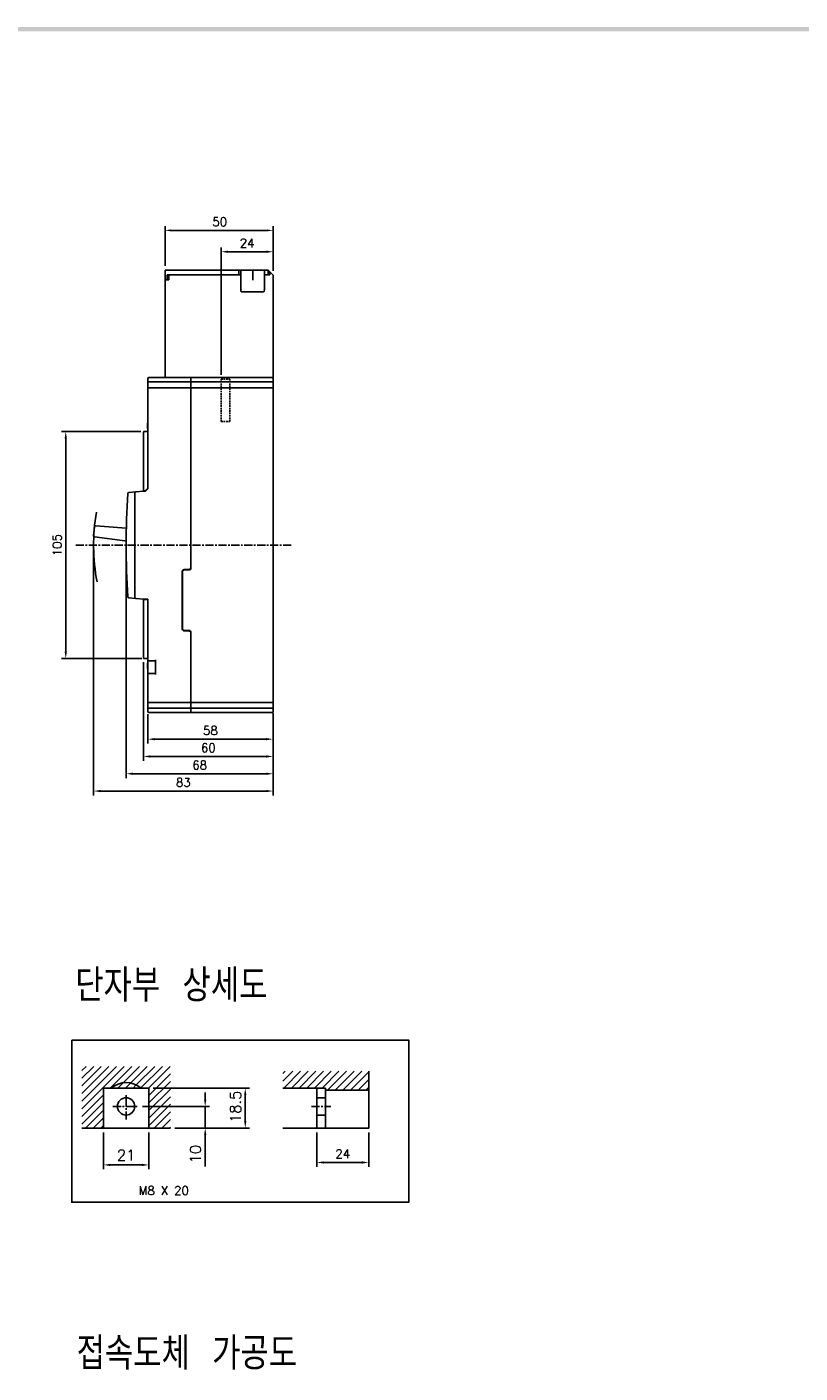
# Model space of a CAD drawing. Extents: x 2148 to 4011, y -907 to 1731.
# Tile 19 of 20: x 3194 to 3552, y 1102 to 1724. Entities that reach past the tile are written whole.
import ezdxf

# ---------------------------------------------------------------- set-up
doc = ezdxf.new("R2010")
doc.units = 0
doc.header["$LTSCALE"] = 3
doc.header["$MEASUREMENT"] = 0
doc.linetypes.add('CENTER', pattern=[2, 1.25, -0.25, 0.25, -0.25])
doc.linetypes.add('HIDDEN', pattern=[0.375, 0.25, -0.125])
doc.layers.get('0').update_dxf_attribs({"linetype": 'CONTINUOUS'})
doc.layers.get('Defpoints').update_dxf_attribs({"linetype": 'CONTINUOUS'})
for name, color, linetype in [('AM_VIS', 7, 'CONTINUOUS'), ('cen', 1, 'CENTER'), ('di', 3, 'CONTINUOUS'), ('dwg', 7, 'CONTINUOUS'), ('hi', 5, 'HIDDEN')]:
    doc.layers.add(name, color=color, linetype=linetype)
doc.styles.add('KIM', font='ROMANS.shx', dxfattribs={"height": 5, "bigfont": 'GSG1.shx'})
doc.styles.get("Standard").update_dxf_attribs({"font": 'romans.shx', "height": 4, "bigfont": 'ghs.shx'})
doc.dimstyles.get("Standard").update_dxf_attribs({"dimtxt": 0.18, "dimasz": 0.18, "dimexe": 0.18, "dimexo": 0.0625, "dimgap": 0.09, "dimtad": 0, "dimtih": 1, "dimtoh": 1, "dimdec": 4, "dimzin": 0, "dimdsep": 46, "dimtxsty": 'Standard', "dimcen": 0.09, "dimadec": 0, "dimazin": 0, "dimtfac": 1, "dimtdec": 4, "dimtofl": 0, "dimtmove": 0, "dimatfit": 3, "dimfxl": 0, "dimtolj": 1, "dimtzin": 0, "dimarcsym": 0})
doc.dimstyles.new('STANDARD$0', dxfattribs={"dimtxt": 5, "dimasz": 5, "dimexe": 1, "dimexo": 2, "dimgap": 2, "dimtad": 1, "dimdec": 4, "dimzin": 12, "dimdsep": 46, "dimtxsty": 'KIM', "dimcen": -1, "dimdle": 0.1, "dimadec": 0, "dimazin": 0, "dimtfac": 1, "dimtdec": 4, "dimtmove": 0, "dimatfit": 3, "dimfxl": 0, "dimtolj": 1, "dimtzin": 0, "dimarcsym": 0})
pattern_1 = [(45, (1108.7403, 704.3843), (-1.767767, 1.767767), [])]

# ---------------------------------------------------------------- blocks, each defined once
blk = doc.blocks.new('*D33')
at = {"layer": 'Defpoints', "color": 0}
for p in [(3249.66, 1408.48), (3307.66, 1409.03), (3249.66, 1394.84)]:
    blk.add_point(p, dxfattribs=at)
at = {"layer": 'di'}
for p, q in [((3249.66, 1406.48), (3249.66, 1392.84)), ((3307.66, 1407.03), (3307.66, 1392.84)), ((3304.46, 1394.84), (3252.86, 1394.84))]:
    blk.add_line(p, q, dxfattribs=at)
for points in [[(3252.86, 1395.37), (3252.86, 1394.31), (3249.66, 1394.84)], [(3304.46, 1395.37), (3304.46, 1394.31), (3307.66, 1394.84)]]:
    blk.add_solid(points, dxfattribs=at)
at = {"layer": 'di', "insert": (3278.66, 1398.84), "char_height": 4, "attachment_point": 5}
blk.add_mtext('\\A1;58', dxfattribs=at)
blk = doc.blocks.new('*D34')
at = {"layer": 'Defpoints', "color": 0}
for p in [(3239.66, 1484.63), (3307.66, 1407.03), (3239.66, 1378.84)]:
    blk.add_point(p, dxfattribs=at)
at = {"layer": 'di'}
for p, q in [((3239.66, 1482.63), (3239.66, 1376.84)), ((3307.66, 1405.03), (3307.66, 1376.84)), ((3304.46, 1378.84), (3242.86, 1378.84))]:
    blk.add_line(p, q, dxfattribs=at)
for points in [[(3242.86, 1379.37), (3242.86, 1378.31), (3239.66, 1378.84)], [(3304.46, 1379.37), (3304.46, 1378.31), (3307.66, 1378.84)]]:
    blk.add_solid(points, dxfattribs=at)
at = {"layer": 'di', "insert": (3273.66, 1382.84), "char_height": 4, "attachment_point": 5}
blk.add_mtext('\\A1;68', dxfattribs=at)
blk = doc.blocks.new('*D35')
at = {"layer": 'Defpoints', "color": 0}
for p in [(3224.58, 1484.63), (3307.66, 1405.03), (3307.66, 1370.84)]:
    blk.add_point(p, dxfattribs=at)
at = {"layer": 'di'}
for p, q in [((3224.58, 1482.63), (3224.58, 1368.84)), ((3307.66, 1403.03), (3307.66, 1368.84)), ((3227.78, 1370.84), (3304.46, 1370.84))]:
    blk.add_line(p, q, dxfattribs=at)
for points in [[(3227.78, 1371.37), (3227.78, 1370.31), (3224.58, 1370.84)], [(3304.46, 1371.37), (3304.46, 1370.31), (3307.66, 1370.84)]]:
    blk.add_solid(points, dxfattribs=at)
at = {"layer": 'di', "insert": (3266.12, 1374.84), "char_height": 4, "attachment_point": 5}
blk.add_mtext('\\A1;83', dxfattribs=at)
blk = doc.blocks.new('*D42')
at = {"layer": 'Defpoints', "color": 0}
for p in [(3229.13, 1214.92), (3250.13, 1214.92), (3250.13, 1197.86)]:
    blk.add_point(p, dxfattribs=at)
at = {"layer": 'di'}
for p, q in [((3229.13, 1212.92), (3229.13, 1195.86)), ((3250.13, 1212.92), (3250.13, 1195.86)), ((3232.33, 1197.86), (3246.93, 1197.86))]:
    blk.add_line(p, q, dxfattribs=at)
for points in [[(3232.33, 1198.39), (3232.33, 1197.32), (3229.13, 1197.86)], [(3246.93, 1198.39), (3246.93, 1197.32), (3250.13, 1197.86)]]:
    blk.add_solid(points, dxfattribs=at)
at = {"layer": 'di', "insert": (3239.63, 1202.36), "char_height": 5, "attachment_point": 5, "style": 'KIM'}
blk.add_mtext('\\A1;21', dxfattribs=at)
blk = doc.blocks.new('*D43')
at = {"layer": 'Defpoints', "color": 0}
for p in [(3245.21, 1224.92), (3276.24, 1224.92), (3260.13, 1214.92)]:
    blk.add_point(p, dxfattribs=at)
at = {"layer": 'di'}
for p, q in [((3276.24, 1228.12), (3276.24, 1231.32)), ((3247.21, 1224.92), (3278.24, 1224.92)), ((3276.24, 1224.92), (3276.24, 1214.92)), ((3262.13, 1214.92), (3278.24, 1214.92)), ((3276.24, 1211.72), (3276.24, 1197.14))]:
    blk.add_line(p, q, dxfattribs=at)
for points in [[(3275.71, 1228.12), (3276.78, 1228.12), (3276.24, 1224.92)], [(3275.71, 1211.72), (3276.78, 1211.72), (3276.24, 1214.92)]]:
    blk.add_solid(points, dxfattribs=at)
at = {"layer": 'di', "insert": (3271.74, 1202.83), "char_height": 5, "attachment_point": 5, "rotation": 90, "style": 'KIM'}
blk.add_mtext('\\A1;10', dxfattribs=at)
blk = doc.blocks.new('*D44')
at = {"layer": 'Defpoints', "color": 0}
for p in [(3250.13, 1233.42), (3294.78, 1233.42), (3260.13, 1214.92)]:
    blk.add_point(p, dxfattribs=at)
at = {"layer": 'di'}
for p, q in [((3252.13, 1233.42), (3296.78, 1233.42)), ((3294.78, 1218.12), (3294.78, 1230.22)), ((3262.13, 1214.92), (3296.78, 1214.92))]:
    blk.add_line(p, q, dxfattribs=at)
for points in [[(3294.25, 1230.22), (3295.31, 1230.22), (3294.78, 1233.42)], [(3294.25, 1218.12), (3295.31, 1218.12), (3294.78, 1214.92)]]:
    blk.add_solid(points, dxfattribs=at)
at = {"layer": 'di', "insert": (3290.28, 1224.72), "char_height": 5, "attachment_point": 5, "rotation": 90, "style": 'KIM'}
blk.add_mtext('\\A1;18.5', dxfattribs=at)
blk = doc.blocks.new('*D45')
at = {"layer": 'Defpoints', "color": 0}
for p in [(3327.93, 1214.92), (3351.93, 1214.92), (3351.93, 1198.98)]:
    blk.add_point(p, dxfattribs=at)
at = {"layer": 'di'}
for p, q in [((3327.93, 1212.92), (3327.93, 1196.98)), ((3351.93, 1212.92), (3351.93, 1196.98)), ((3331.13, 1198.98), (3348.73, 1198.98))]:
    blk.add_line(p, q, dxfattribs=at)
for points in [[(3331.13, 1199.52), (3331.13, 1198.45), (3327.93, 1198.98)], [(3348.73, 1199.52), (3348.73, 1198.45), (3351.93, 1198.98)]]:
    blk.add_solid(points, dxfattribs=at)
at = {"layer": 'di', "insert": (3339.93, 1202.98), "char_height": 4, "attachment_point": 5}
blk.add_mtext('\\A1;24', dxfattribs=at)
blk = doc.blocks.new('*D49')
at = {"layer": 'Defpoints', "color": 0}
for p in [(3307.66, 1620.37), (3307.66, 1609.53), (3283.66, 1561.43)]:
    blk.add_point(p, dxfattribs=at)
at = {"layer": 'di'}
for p, q in [((3283.66, 1563.43), (3283.66, 1622.37)), ((3286.86, 1620.37), (3304.46, 1620.37)), ((3307.66, 1611.53), (3307.66, 1622.37))]:
    blk.add_line(p, q, dxfattribs=at)
for points in [[(3286.86, 1620.9), (3286.86, 1619.83), (3283.66, 1620.37)], [(3304.46, 1620.9), (3304.46, 1619.83), (3307.66, 1620.37)]]:
    blk.add_solid(points, dxfattribs=at)
at = {"layer": 'di', "insert": (3295.66, 1624.37), "char_height": 4, "attachment_point": 5}
blk.add_mtext('\\A1;24', dxfattribs=at)
blk = doc.blocks.new('*D57')
at = {"layer": 'Defpoints', "color": 0}
for p in [(3248.46, 1537.13), (3211.69, 1432.13), (3248.96, 1432.13)]:
    blk.add_point(p, dxfattribs=at)
at = {"layer": 'di'}
for p, q in [((3246.46, 1537.13), (3209.69, 1537.13)), ((3211.69, 1533.93), (3211.69, 1435.33)), ((3246.96, 1432.13), (3209.69, 1432.13))]:
    blk.add_line(p, q, dxfattribs=at)
for points in [[(3211.15, 1533.93), (3212.22, 1533.93), (3211.69, 1537.13)], [(3211.15, 1435.33), (3212.22, 1435.33), (3211.69, 1432.13)]]:
    blk.add_solid(points, dxfattribs=at)
at = {"layer": 'di', "insert": (3207.69, 1484.63), "char_height": 4, "attachment_point": 5, "rotation": 90}
blk.add_mtext('\\A1;105', dxfattribs=at)
blk = doc.blocks.new('*D65')
at = {"layer": 'Defpoints', "color": 0}
for p in [(3307.66, 1630.24), (3257.66, 1611.83), (3307.66, 1609.53)]:
    blk.add_point(p, dxfattribs=at)
at = {"layer": 'di'}
for p, q in [((3257.66, 1613.83), (3257.66, 1632.24)), ((3307.66, 1611.53), (3307.66, 1632.24)), ((3260.46, 1630.24), (3304.86, 1630.24))]:
    blk.add_line(p, q, dxfattribs=at)
for points in [[(3260.46, 1630.71), (3260.46, 1629.78), (3257.66, 1630.24)], [(3304.86, 1630.71), (3304.86, 1629.78), (3307.66, 1630.24)]]:
    blk.add_solid(points, dxfattribs=at)
at = {"layer": 'di', "insert": (3282.98, 1634.24), "char_height": 4, "attachment_point": 5}
blk.add_mtext('\\A1;50', dxfattribs=at)
blk = doc.blocks.new('12441624')
for p, q in [((4614.81, 1472.93), (4580.61, 1472.93)), ((4580.61, 1468.43), (4580.61, 1472.93)), ((4583.8, 1470.73), (4581.61, 1470.73)), ((4581.61, 1468.43), (4581.61, 1470.73)), ((4582.41, 1470.73), (4582.41, 1468.43)), ((4614.81, 1470.73), (4583.81, 1470.73)), ((4614.81, 1472.93), (4615.61, 1472.93)), ((4614.81, 1470.73), (4614.81, 1472.93)), ((4615.61, 1470.73), (4614.81, 1470.73)), ((4615.61, 1472.93), (4615.61, 1470.73)), ((4615.61, 1472.93), (4621.05, 1472.93)), ((4615.61, 1470.73), (4615.61, 1463.99)), ((4621.05, 1472.93), (4621.31, 1472.93)), ((4621.31, 1472.93), (4621.31, 1468.26)), ((4621.31, 1472.93), (4621.61, 1472.93)), ((4621.61, 1472.93), (4622.06, 1472.93)), ((4622.06, 1472.93), (4622.15, 1472.93)), ((4622.15, 1472.93), (4626.61, 1472.93)), ((4628.31, 1472.93), (4626.61, 1472.93)), ((4626.61, 1470.73), (4626.61, 1472.93)), ((4626.61, 1463.99), (4626.61, 1470.73)), ((4628.31, 1470.73), (4626.61, 1470.73)), ((4628.31, 1470.73), (4628.31, 1472.93)), ((4629.11, 1472.13), (4628.31, 1472.93)), ((4629.11, 1470.73), (4628.31, 1470.73)), ((4630.61, 1470.63), (4629.11, 1472.13)), ((4629.11, 1470.73), (4629.11, 1472.13)), ((4630.61, 1423.23), (4630.61, 1470.63)), ((4580.61, 1423.23), (4580.61, 1468.43)), ((4582.41, 1468.43), (4580.61, 1468.43)), ((4626.31, 1462.93), (4615.91, 1462.93))]:
    blk.add_line(p, q)
for centre, major_axis, ratio, start_param, end_param in [((4615.91, 1464.82), (0.04, 1.08), 0.275973, 1.714068, 2.96902), ((4615.91, 1463.99), (0, 1.07), 0.28127, 1.570796, 3.141593), ((4615.91, 1463.78), (-0.298, 0.188), 0.20413, 1.38349, 1.699335), ((4626.31, 1463.99), (0, 1.07), 0.28127, 3.141593, 4.712389), ((4626.31, 1463.94), (-0.299, -0.113), 0.248409, 1.477387, 1.903974), ((4626.31, 1465.02), (-0.1, 1.12), 0.253358, 3.236483, 4.380694)]:
    blk.add_ellipse(centre, major_axis=major_axis, ratio=ratio, start_param=start_param, end_param=end_param)
blk = doc.blocks.new('*D78')
at = {"layer": 'Defpoints', "color": 0}
for p in [(3247.66, 1432.43), (3307.66, 1407.03), (3247.66, 1386.84)]:
    blk.add_point(p, dxfattribs=at)
at = {"layer": 'di'}
for p, q in [((3247.66, 1430.43), (3247.66, 1384.84)), ((3307.66, 1405.03), (3307.66, 1384.84)), ((3304.46, 1386.84), (3250.86, 1386.84))]:
    blk.add_line(p, q, dxfattribs=at)
for points in [[(3250.86, 1387.37), (3250.86, 1386.31), (3247.66, 1386.84)], [(3304.46, 1387.37), (3304.46, 1386.31), (3307.66, 1386.84)]]:
    blk.add_solid(points, dxfattribs=at)
at = {"layer": 'di', "insert": (3277.66, 1390.84), "char_height": 4, "attachment_point": 5}
blk.add_mtext('\\A1;60', dxfattribs=at)

msp = doc.modelspace()

# ---------------------------------------------------------------- hatches: boundary and pattern name
at = {"layer": 'di'}
h = msp.add_hatch(dxfattribs=at)
h.set_pattern_fill('ANSI31', color=256, scale=20, style=0)
h.set_pattern_definition(pattern_1)
h.paths.add_polyline_path([(3232.652, 1233.419, -0.3580574), (3246.616, 1233.419), (3250.134, 1233.419), (3250.134, 1214.919), (3260.134, 1214.919), (3260.134, 1243.419), (3219.134, 1243.419), (3219.134, 1214.919), (3229.134, 1214.919), (3229.134, 1233.419)])
h = msp.add_hatch(dxfattribs=at)
h.set_pattern_fill('ANSI31', color=256, scale=20, style=0)
h.set_pattern_definition([(45, (401.2294, 818.1062), (-1.767767, 1.767767), [])])
h.paths.add_polyline_path([(3351.932, 1241.188), (3312.217, 1241.188), (3312.217, 1233.419), (3331.932, 1233.419), (3331.932, 1232.419), (3351.932, 1232.419)])
h = msp.add_hatch(dxfattribs=at)
h.set_pattern_fill('ANSI31', color=256, scale=20, style=0)
h.set_pattern_definition(pattern_1)
h.paths.add_polyline_path([(3246.616, 1233.419, 0.3580574), (3232.652, 1233.419)])

# ---------------------------------------------------------------- linework, layer by layer
for p, q in [((3249.656, 1561.625), (3249.656, 1561.125)), ((3249.656, 1561.125), (3249.656, 1560.425)), ((3249.656, 1560.425), (3249.656, 1559.825)), ((3249.656, 1559.825), (3249.656, 1557.725)), ((3249.656, 1557.725), (3249.656, 1557.125)), ((3249.656, 1557.125), (3249.656, 1556.925)), ((3249.956, 1560.125), (3250.156, 1560.125)), ((3249.956, 1557.425), (3269.656, 1557.425)), ((3269.656, 1562.125), (3250.156, 1562.125)), ((3250.156, 1560.125), (3269.656, 1560.125)), ((3307.156, 1562.125), (3269.656, 1562.125)), ((3269.656, 1562.125), (3269.656, 1561.625)), ((3269.656, 1561.561), (3269.656, 1561.625)), ((3269.656, 1561.561), (3269.656, 1561.125)), ((3269.656, 1561.125), (3269.656, 1560.425)), ((3269.656, 1560.425), (3269.656, 1560.125)), ((3269.656, 1560.125), (3269.656, 1559.825)), ((3269.656, 1560.125), (3307.156, 1560.125)), ((3269.656, 1559.825), (3269.656, 1557.725)), ((3269.656, 1557.725), (3269.656, 1557.425)), ((3269.656, 1557.425), (3269.656, 1556.925)), ((3307.156, 1557.425), (3269.656, 1557.425)), ((3307.656, 1560.625), (3307.656, 1561.625)), ((3307.656, 1559.825), (3307.656, 1560.625)), ((3307.656, 1557.725), (3307.656, 1559.825)), ((3307.656, 1556.925), (3307.656, 1557.725)), ((3249.656, 1556.925), (3249.656, 1537.125)), ((3269.656, 1474.525), (3269.656, 1556.925)), ((3307.656, 1412.325), (3307.656, 1556.925)), ((3249.556, 1541.125), (3249.656, 1541.125)), ((3249.556, 1538.625), (3249.556, 1541.125)), ((3249.556, 1538.625), (3249.656, 1538.625)), ((3247.656, 1536.825), (3247.656, 1509.725)), ((3248.956, 1537.125), (3247.956, 1537.125)), ((3249.656, 1537.125), (3248.956, 1537.125)), ((3249.656, 1536.825), (3249.656, 1537.125)), ((3249.656, 1536.825), (3249.656, 1510.925)), ((3244.112, 1509.315), (3240.828, 1509.028)), ((3243.656, 1508.817), (3243.656, 1460.433)), ((3247.656, 1509.625), (3244.112, 1509.315)), ((3247.656, 1509.725), (3248.456, 1509.725)), ((3247.656, 1509.625), (3247.656, 1509.725)), ((3248.656, 1509.625), (3247.656, 1509.625)), ((3249.656, 1510.625), (3248.656, 1509.625)), ((3249.656, 1510.925), (3248.956, 1510.225)), ((3249.656, 1510.925), (3249.656, 1510.625)), ((3225.017, 1493.054), (3224.598, 1489.042)), ((3239.695, 1492.508), (3225.549, 1493.501)), ((3239.733, 1492.504), (3239.695, 1492.508)), ((3225.026, 1488.495), (3239.071, 1486.54)), ((3239.071, 1486.54), (3239.66, 1486.479)), ((3265.556, 1445.925), (3265.556, 1472.325)), ((3265.656, 1472.125), (3265.656, 1446.125)), ((3266.556, 1473.325), (3268.456, 1473.325)), ((3266.656, 1473.125), (3268.656, 1473.125)), ((3269.656, 1474.525), (3269.656, 1474.125)), ((3240.828, 1460.222), (3244.112, 1459.935)), ((3244.112, 1459.935), (3247.656, 1459.625)), ((3247.656, 1459.525), (3247.656, 1459.625)), ((3247.656, 1459.625), (3249.656, 1459.625)), ((3248.956, 1459.525), (3247.656, 1459.525)), ((3247.656, 1459.525), (3247.656, 1432.425)), ((3249.656, 1459.525), (3248.956, 1459.525)), ((3249.056, 1459.625), (3249.056, 1459.525)), ((3249.656, 1459.625), (3249.656, 1459.525)), ((3249.656, 1459.525), (3249.656, 1432.425)), ((3266.656, 1445.125), (3268.656, 1445.125)), ((3268.456, 1444.925), (3266.556, 1444.925)), ((3269.656, 1444.125), (3269.656, 1443.725)), ((3269.656, 1412.325), (3269.656, 1443.725)), ((3247.956, 1432.125), (3248.956, 1432.125)), ((3248.956, 1432.125), (3249.656, 1432.125)), ((3249.556, 1430.147), (3249.656, 1430.147)), ((3249.556, 1430.083), (3249.656, 1430.083)), ((3249.556, 1427.583), (3249.556, 1430.083)), ((3249.556, 1427.583), (3249.656, 1427.583)), ((3249.556, 1427.519), (3249.656, 1427.519)), ((3249.656, 1432.125), (3249.656, 1432.425)), ((3249.656, 1432.125), (3249.656, 1431.525)), ((3249.656, 1431.525), (3249.656, 1431.325)), ((3249.656, 1431.325), (3249.656, 1424.925)), ((3249.956, 1431.025), (3253.156, 1431.025)), ((3253.156, 1431.525), (3253.156, 1424.725)), ((3249.656, 1424.925), (3249.656, 1424.725)), ((3249.656, 1424.725), (3249.656, 1412.325)), ((3249.956, 1425.225), (3253.156, 1425.225)), ((3249.656, 1412.325), (3249.656, 1412.125)), ((3249.656, 1412.125), (3249.656, 1411.525)), ((3249.656, 1411.525), (3249.656, 1409.425)), ((3249.656, 1409.425), (3249.656, 1408.825)), ((3249.656, 1408.825), (3249.656, 1408.125)), ((3249.656, 1408.125), (3249.656, 1407.625)), ((3249.956, 1411.825), (3269.656, 1411.825)), ((3249.956, 1409.125), (3269.656, 1409.125)), ((3269.656, 1412.325), (3269.656, 1411.825)), ((3269.656, 1411.825), (3269.656, 1411.525)), ((3269.656, 1411.825), (3307.156, 1411.825)), ((3269.656, 1411.525), (3269.656, 1409.425)), ((3269.656, 1409.425), (3269.656, 1409.125)), ((3269.656, 1409.125), (3269.656, 1408.625)), ((3307.156, 1409.125), (3269.656, 1409.125)), ((3269.656, 1408.625), (3269.656, 1408.125)), ((3269.656, 1408.125), (3269.656, 1407.689)), ((3269.656, 1407.625), (3269.656, 1407.689)), ((3307.656, 1411.525), (3307.656, 1412.325)), ((3307.656, 1409.425), (3307.656, 1411.525)), ((3307.656, 1408.625), (3307.656, 1409.425)), ((3307.656, 1407.625), (3307.656, 1408.625)), ((3250.156, 1407.125), (3269.656, 1407.125)), ((3269.656, 1407.625), (3269.656, 1407.125)), ((3269.656, 1407.125), (3307.156, 1407.125)), ((3229.134, 1214.919), (3229.134, 1233.419)), ((3229.134, 1233.419), (3250.134, 1233.419)), ((3250.134, 1214.919), (3250.134, 1233.419)), ((3219.134, 1214.919), (3260.134, 1214.919))]:
    msp.add_line(p, q)
at = {"flags": 128}
msp.add_lwpolyline([(3248.956, 1510.225), (3248.785, 1510.054), (3248.617, 1509.887), (3248.456, 1509.725)], dxfattribs=at)
msp.add_circle((3239.634, 1224.919), 4)
for centre, radius, start, end in [((3250.156, 1561.625), 0.5, 90, 180), ((3249.956, 1560.425), 0.3, 180, 270), ((3249.956, 1557.125), 0.3, 90, 180), ((3307.156, 1561.625), 0.5, 0, 90), ((3307.156, 1560.625), 0.5, 270, 0), ((3307.156, 1556.925), 0.5, 0, 90), ((3247.956, 1536.825), 0.3, 90, 180), ((3639.656, 1484.625), 400, 176.569591, 183.430409), ((3240.872, 1508.53), 0.5, 95, 176.569591), ((3244.156, 1508.817), 0.5, 95, 180), ((3225.095, 1488.99), 0.5, 174.03085, 262.076867), ((3225.514, 1493.002), 0.5, 85.984834, 174.03085), ((3266.556, 1472.325), 1, 90, 180), ((3266.656, 1472.125), 1, 90, 180), ((3268.456, 1474.525), 1.2, 270, 0), ((3268.656, 1474.125), 1, 270, 0), ((3240.872, 1460.72), 0.5, 183.430409, 265), ((3244.156, 1460.433), 0.5, 180, 265), ((3266.556, 1445.925), 1, 180, 270), ((3266.656, 1446.125), 1, 180, 270), ((3268.656, 1444.125), 1, 0, 90), ((3268.456, 1443.725), 1.2, 0, 90), ((3247.956, 1432.425), 0.3, 180, 270), ((3249.956, 1431.325), 0.3, 180, 270), ((3249.956, 1424.925), 0.3, 90, 180), ((3249.956, 1412.125), 0.3, 180, 270), ((3249.956, 1408.825), 0.3, 90, 180), ((3307.156, 1412.325), 0.5, 270, 0), ((3307.156, 1408.625), 0.5, 0, 90), ((3250.156, 1407.625), 0.5, 180, 270), ((3307.156, 1407.625), 0.5, 270, 0), ((3239.634, 1224.919), 11, 50.599431, 129.400569)]:
    msp.add_arc(centre, radius, start, end)
at = {"layer": 'AM_VIS'}
for p, q in [((3351.932, 1241.188), (3351.932, 1214.919)), ((3331.932, 1233.419), (3312.217, 1233.419)), ((3327.932, 1233.419), (3327.932, 1214.919)), ((3331.932, 1233.419), (3331.932, 1214.919)), ((3327.932, 1228.919), (3331.932, 1228.919)), ((3331.932, 1232.419), (3351.932, 1232.419)), ((3327.932, 1220.919), (3331.932, 1220.919)), ((3312.217, 1214.919), (3351.932, 1214.919))]:
    msp.add_line(p, q, dxfattribs=at)
at = {"layer": 'cen'}
for p, q in [((3216.327, 1484.625), (3316.218, 1484.625)), ((3239.634, 1218.811), (3239.634, 1230.494)), ((3233.526, 1224.919), (3245.209, 1224.919)), ((3325.42, 1224.919), (3334.445, 1224.919))]:
    msp.add_line(p, q, dxfattribs=at)
at = {"layer": 'di'}
msp.add_lwpolyline([(3214.483, 1255.588), (3370.462, 1255.588), (3370.462, 1180.607), (3214.483, 1180.607)], close=True, dxfattribs=at)
msp.add_arc((3316.218, 1484.625), 91.636, 170.391824, 190.678391, dxfattribs=at)
at = {"layer": 'dwg'}
msp.add_trace([(2371.518, 1724.39), (2373.518, 1722.39), (4003.518, 1724.39), (4001.518, 1722.39)], dxfattribs=at)
at = {"layer": 'hi'}
for p, q in [((3283.656, 1541.825), (3283.656, 1561.425)), ((3283.656, 1561.425), (3287.656, 1561.425)), ((3287.656, 1541.825), (3287.656, 1561.425)), ((3283.656, 1541.825), (3287.656, 1541.825))]:
    msp.add_line(p, q, dxfattribs=at)

# ---------------------------------------------------------------- block references
at = {"layer": 'di'}
msp.add_blockref('12441624', (-1322.951, 138.899), dxfattribs=at)

# ---------------------------------------------------------------- texts
at = {"layer": 'di', "attachment_point": 1}
for s, insert, char_height, width in [('{\\Fromans,hgs|c129;단자부 상세도}', (3216.1, 1288.401), 15, 135.45529), ('M8 X 20', (3245.375, 1187.981), 4, 31.83291), ('{\\Fromans,hgs|c129;접속도체 가공도}', (3216.724, 1118.138), 15, 163.85897)]:
    msp.add_mtext(s, dxfattribs=dict(at, insert=insert, char_height=char_height, width=width))

# ---------------------------------------------------------------- dimensions: what is measured, and where the dimension line sits
at = {"layer": 'di'}
for base, p1, p2, dimstyle, override, picture, middle in [((3307.656, 1630.244), (3257.656, 1611.825), (3307.656, 1609.525), 'STANDARD$0', {"dimtxt": 3, "dimasz": 2.8, "dimexe": 2, "dimdec": 2, "dimzin": 8, "dimtxsty": 'Standard', "dimcen": 0, "dimclrd": 256, "dimclre": 256, "dimclrt": 256, "dimadec": 2, "dimazin": 2, "dimtfac": 0.6, "dimtdec": 2, "dimtzin": 8, "dimlwd": 65535, "dimlwe": 65535, "dimarcsym": 1}, '*D65', (3282.98, 1630.244)), ((3307.656, 1620.366), (3283.656, 1561.425), (3307.656, 1609.525), 'STANDARD$0', {"dimtxt": 4, "dimasz": 3.2, "dimexe": 2, "dimdec": 2, "dimzin": 8, "dimtxsty": 'Standard', "dimcen": 0, "dimdle": 0, "dimclrd": 256, "dimclre": 256, "dimclrt": 256, "dimadec": 2, "dimazin": 2, "dimtfac": 0.6, "dimtdec": 2, "dimtzin": 8, "dimlwd": 65535, "dimlwe": 65535, "dimarcsym": 1}, '*D49', (3295.656, 1620.366)), ((3239.656, 1378.84), (3307.656, 1407.025), (3239.656, 1484.625), 'Standard', {"dimtxt": 4, "dimasz": 3.2, "dimexe": 2, "dimexo": 2, "dimgap": 2, "dimtad": 1, "dimtih": 0, "dimtoh": 0, "dimdec": 2, "dimzin": 8, "dimcen": 0, "dimclrd": 256, "dimclre": 256, "dimclrt": 256, "dimadec": 2, "dimazin": 2, "dimtfac": 0.6, "dimtdec": 2, "dimtofl": 1, "dimtmove": 0, "dimtzin": 8, "dimlwd": 65535, "dimlwe": 65535, "dimarcsym": 1}, '*D34', (3273.656, 1378.84)), ((3247.656, 1386.84), (3307.656, 1407.025), (3247.656, 1432.425), 'Standard', {"dimtxt": 4, "dimasz": 3.2, "dimexe": 2, "dimexo": 2, "dimgap": 2, "dimtad": 1, "dimtih": 0, "dimtoh": 0, "dimdec": 2, "dimzin": 8, "dimcen": 0, "dimclrd": 256, "dimclre": 256, "dimclrt": 256, "dimadec": 2, "dimazin": 2, "dimtfac": 0.6, "dimtdec": 2, "dimtofl": 1, "dimtmove": 0, "dimtzin": 8, "dimlwd": 65535, "dimlwe": 65535, "dimarcsym": 1}, '*D78', (3277.656, 1386.84))]:
    dim = msp.add_linear_dim(base=base, p1=p1, p2=p2, dimstyle=dimstyle, override=override, dxfattribs=at)
    dim.commit()
    dim.dimension.update_dxf_attribs({"geometry": picture, "text_midpoint": middle, "dimtype": 160})
dim = msp.add_linear_dim(base=(3211.688, 1432.125), p1=(3248.456, 1537.125), p2=(3248.956, 1432.125), angle=90, dimstyle='STANDARD$0', override={"dimtxt": 4, "dimasz": 3.2, "dimexe": 2, "dimdec": 2, "dimzin": 8, "dimtxsty": 'Standard', "dimcen": 0, "dimdle": 0, "dimclrd": 256, "dimclre": 256, "dimclrt": 256, "dimadec": 2, "dimazin": 2, "dimtfac": 0.6, "dimtdec": 2, "dimtzin": 8, "dimlwd": 65535, "dimlwe": 65535, "dimarcsym": 1}, dxfattribs=at)
dim.commit()
dim.dimension.update_dxf_attribs({"geometry": '*D57', "text_midpoint": (3207.688, 1484.625)})
dim = msp.add_linear_dim(base=(3307.656, 1370.84), p1=(3224.582, 1484.625), p2=(3307.656, 1405.025), text='83', dimstyle='Standard', override={"dimtxt": 4, "dimasz": 3.2, "dimexe": 2, "dimexo": 2, "dimgap": 2, "dimtad": 1, "dimtih": 0, "dimtoh": 0, "dimdec": 2, "dimzin": 8, "dimcen": 0, "dimclrd": 256, "dimclre": 256, "dimclrt": 256, "dimadec": 2, "dimazin": 2, "dimtfac": 0.6, "dimtdec": 2, "dimtofl": 1, "dimtmove": 0, "dimtzin": 8, "dimlwd": 65535, "dimlwe": 65535, "dimarcsym": 1}, dxfattribs=at)
dim.commit()
dim.dimension.update_dxf_attribs({"geometry": '*D35', "text_midpoint": (3266.119, 1370.84), "dimtype": 160})
for base, p1, p2, dimstyle, override, picture, middle in [((3249.656, 1394.84), (3307.656, 1409.025), (3249.656, 1408.475), 'Standard', {"dimtxt": 4, "dimasz": 3.2, "dimexe": 2, "dimexo": 2, "dimgap": 2, "dimtad": 1, "dimtih": 0, "dimtoh": 0, "dimdec": 2, "dimzin": 8, "dimcen": 0, "dimclrd": 256, "dimclre": 256, "dimclrt": 256, "dimadec": 2, "dimazin": 2, "dimtfac": 0.6, "dimtdec": 2, "dimtofl": 1, "dimtmove": 0, "dimtzin": 8, "dimlwd": 65535, "dimlwe": 65535, "dimarcsym": 1}, '*D33', (3278.656, 1398.84)), ((3250.134, 1197.857), (3229.134, 1214.919), (3250.134, 1214.919), 'STANDARD$0', {"dimtxt": 4, "dimasz": 3.2, "dimexe": 2, "dimdec": 2, "dimzin": 8, "dimcen": 0, "dimclrd": 256, "dimclre": 256, "dimclrt": 256, "dimadec": 2, "dimazin": 2, "dimtfac": 0.6, "dimtdec": 2, "dimtzin": 8, "dimlwd": 65535, "dimlwe": 65535, "dimarcsym": 1}, '*D42', (3239.634, 1202.357)), ((3351.932, 1198.984), (3327.932, 1214.919), (3351.932, 1214.919), 'Standard', {"dimtxt": 4, "dimasz": 3.2, "dimexe": 2, "dimexo": 2, "dimgap": 2, "dimtad": 1, "dimtih": 0, "dimtoh": 0, "dimdec": 2, "dimzin": 8, "dimcen": 0, "dimclrd": 256, "dimclre": 256, "dimclrt": 256, "dimadec": 2, "dimazin": 2, "dimtfac": 0.6, "dimtdec": 2, "dimtofl": 1, "dimtzin": 8, "dimlwd": 65535, "dimlwe": 65535, "dimarcsym": 1}, '*D45', (3339.932, 1202.984))]:
    dim = msp.add_linear_dim(base=base, p1=p1, p2=p2, dimstyle=dimstyle, override=override, dxfattribs=at)
    dim.commit()
    dim.dimension.update_dxf_attribs({"geometry": picture, "text_midpoint": middle})
for base, p2, picture, middle in [((3294.779, 1233.419), (3250.134, 1233.419), '*D44', (3294.779, 1224.718)), ((3276.243, 1224.919), (3245.209, 1224.919), '*D43', (3276.243, 1202.828))]:
    dim = msp.add_linear_dim(base=base, p1=(3260.134, 1214.919), p2=p2, angle=90, dimstyle='STANDARD$0', override={"dimtxt": 4, "dimasz": 3.2, "dimexe": 2, "dimdec": 2, "dimzin": 8, "dimcen": 0, "dimclrd": 256, "dimclre": 256, "dimclrt": 256, "dimadec": 2, "dimazin": 2, "dimtfac": 0.6, "dimtdec": 2, "dimtzin": 8, "dimlwd": 65535, "dimlwe": 65535, "dimarcsym": 1}, dxfattribs=at)
    dim.commit()
    dim.dimension.update_dxf_attribs({"geometry": picture, "text_midpoint": middle, "dimtype": 160})

doc.saveas('drawing.dxf')
